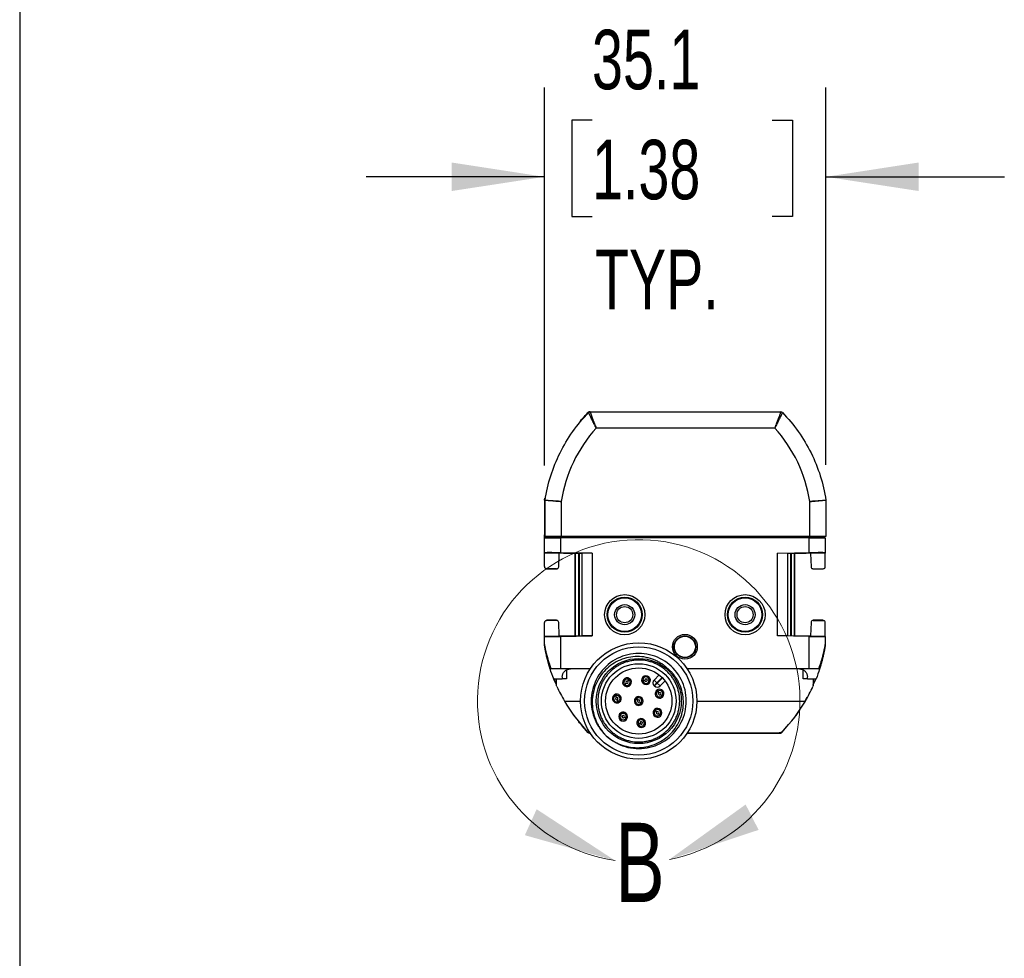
# Model space of a CAD drawing. Header units: millimetres. Extents: x 22 to 1115, y 22 to 733.
# Tile 4 of 10: x 22 to 145, y 302 to 419. Entities that reach past the tile are written whole.
import ezdxf

# ---------------------------------------------------------------- set-up
doc = ezdxf.new("R2010")
doc.units = ezdxf.units.MM
doc.header["$LTSCALE"] = 3.5
doc.layers.add('DIMENSIONS', color=140, linetype='Continuous', lineweight=25)
doc.layers.add('TEXT', color=140, linetype='Continuous', lineweight=25)
doc.styles.add('SLDTEXTSTYLE0', font='TXT', dxfattribs={"width": 0.7})
doc.dimstyles.new('SLDDIMSTYLE3', dxfattribs={"dimtxt": 7.553027, "dimasz": 11.557, "dimexe": 0, "dimexo": 0.0625, "dimgap": 1.888257, "dimtad": 0, "dimtih": 1, "dimtoh": 1, "dimrnd": 1e-09, "dimzin": 12, "dimdsep": 46, "dimtxsty": 'SLDTEXTSTYLE0', "dimsah": 1, "dimcen": 0.09, "dimadec": 0, "dimazin": 3, "dimtfac": 1, "dimtmove": 0, "dimatfit": 0, "dimfxl": 0, "dimfrac": 2, "dimtolj": 1, "dimtzin": 12, "dimarcsym": 0})

# ---------------------------------------------------------------- blocks, each defined once
blk = doc.blocks.new('_D_6')
at = {"layer": 'DIMENSIONS'}
for p, q in [((87.61, 363.38), (87.61, 410.44)), ((122.69, 363.46), (122.69, 410.44)), ((93.54, 406.39), (91.01, 406.39)), ((91.01, 406.39), (91.01, 394.39)), ((115.99, 406.39), (118.53, 406.39)), ((118.53, 406.39), (118.53, 394.39)), ((87.61, 399.32), (65.39, 399.32)), ((122.69, 399.32), (144.92, 399.32)), ((91.01, 394.39), (93.54, 394.39)), ((118.53, 394.39), (115.99, 394.39))]:
    blk.add_line(p, q, dxfattribs=at)
for points in [[(87.61, 399.32), (76.06, 401.1), (76.06, 397.55)], [(122.69, 399.32), (134.25, 397.55), (134.25, 401.1)]]:
    blk.add_solid(points, dxfattribs=at)
at = {"layer": 'DIMENSIONS', "char_height": 7.408, "attachment_point": 1, "style": 'SLDTEXTSTYLE0'}
for s, insert in [('35.1', (93.54, 417.63)), ('1.38', (93.54, 403.93)), ('TYP.', (93.91, 390.24))]:
    blk.add_mtext(s, dxfattribs=dict(at, insert=insert))

msp = doc.modelspace()

# ---------------------------------------------------------------- linework, layer by layer
for p, q in [((93.297, 370.035), (93.269, 370.035)), ((93.297, 370.035), (117.087, 370.035)), ((92.139, 368.917), (92.095, 368.917)), ((116.328, 368.035), (94.056, 368.035)), ((87.614, 359.015), (87.614, 358.934)), ((87.692, 358.936), (87.614, 358.934)), ((87.614, 358.934), (87.614, 354.731)), ((87.654, 359.285), (87.655, 359.285)), ((87.692, 354.529), (87.692, 359.016)), ((89.692, 358.88), (89.692, 354.52)), ((120.692, 354.52), (120.692, 358.88)), ((122.692, 359.016), (122.692, 354.529)), ((87.614, 354.731), (87.692, 354.733)), ((87.692, 354.58), (87.614, 354.578)), ((87.614, 354.352), (87.614, 354.578)), ((88.895, 354.374), (87.614, 354.352)), ((87.614, 352.497), (87.614, 354.352)), ((90.777, 354.403), (88.894, 354.37)), ((89.614, 354.352), (92.09, 354.395)), ((89.614, 354.352), (89.614, 352.497)), ((120.692, 354.52), (89.692, 354.52)), ((92.09, 354.395), (90.777, 354.403)), ((90.777, 354.403), (119.452, 354.403)), ((92.09, 354.395), (118.139, 354.395)), ((119.452, 354.403), (118.139, 354.395)), ((118.139, 354.395), (120.614, 354.352)), ((121.334, 354.37), (119.452, 354.403)), ((120.614, 352.497), (120.614, 354.352)), ((122.614, 354.352), (121.334, 354.374)), ((122.614, 354.352), (122.614, 352.497)), ((87.614, 352.497), (92.314, 352.415)), ((87.614, 352.497), (87.614, 352.443)), ((89.364, 352.41), (87.614, 352.443)), ((87.614, 350.766), (87.614, 352.443)), ((89.364, 352.466), (89.364, 352.41)), ((89.364, 352.41), (89.464, 352.408)), ((89.364, 352.41), (89.364, 352.41)), ((89.399, 350.744), (89.464, 352.408)), ((91.461, 352.43), (89.464, 352.43)), ((89.464, 352.408), (89.464, 352.43)), ((93.564, 352.428), (89.614, 352.497)), ((91.46, 342.139), (91.46, 352.43)), ((91.489, 342.14), (91.489, 352.429)), ((91.841, 352.423), (91.841, 342.146)), ((91.963, 342.148), (91.963, 352.421)), ((93.564, 352.428), (92.314, 352.415)), ((92.314, 342.154), (92.314, 352.415)), ((93.564, 352.428), (93.564, 342.141)), ((116.664, 352.428), (120.614, 352.497)), ((117.914, 352.415), (116.664, 352.428)), ((116.664, 342.141), (116.664, 352.428)), ((117.914, 352.415), (122.614, 352.497)), ((117.914, 352.415), (117.914, 342.154)), ((118.266, 352.421), (118.266, 342.148)), ((118.388, 342.146), (118.388, 352.423)), ((118.739, 352.429), (118.739, 342.14)), ((120.764, 352.43), (118.768, 352.43)), ((118.769, 352.43), (118.769, 342.139)), ((120.764, 352.408), (120.764, 352.43)), ((120.864, 352.41), (120.764, 352.408)), ((120.764, 352.408), (120.83, 350.744)), ((120.864, 352.466), (120.864, 352.41)), ((122.614, 352.443), (120.864, 352.41)), ((120.864, 352.41), (120.864, 352.41)), ((122.614, 352.497), (122.614, 352.443)), ((122.614, 350.766), (122.614, 352.443)), ((89.135, 350.503), (87.86, 350.526)), ((87.864, 350.485), (89.114, 350.485)), ((121.094, 350.503), (122.369, 350.526)), ((121.114, 350.485), (122.364, 350.485)), ((87.614, 342.126), (87.614, 343.803)), ((89.135, 344.066), (87.86, 344.044)), ((89.114, 344.085), (87.864, 344.085)), ((89.464, 342.162), (89.399, 343.826)), ((120.83, 343.826), (120.764, 342.162)), ((121.094, 344.066), (122.369, 344.044)), ((122.364, 344.085), (121.114, 344.085)), ((122.614, 342.126), (122.614, 343.803)), ((87.614, 342.126), (89.364, 342.16)), ((92.314, 342.154), (87.614, 342.072)), ((87.614, 342.072), (87.614, 342.126)), ((87.614, 341.054), (87.614, 342.072)), ((89.364, 342.16), (89.464, 342.162)), ((89.364, 342.103), (89.364, 342.16)), ((89.364, 342.16), (89.364, 342.16)), ((89.464, 342.162), (89.464, 342.139)), ((89.464, 342.139), (91.461, 342.139)), ((89.614, 342.072), (93.564, 342.141)), ((89.614, 342.072), (89.614, 338.035)), ((93.564, 342.141), (92.314, 342.154)), ((117.914, 342.154), (116.664, 342.141)), ((120.614, 342.072), (116.664, 342.141)), ((122.614, 342.072), (117.914, 342.154)), ((118.767, 342.139), (120.764, 342.139)), ((120.614, 338.035), (120.614, 342.072)), ((120.864, 342.16), (120.764, 342.162)), ((120.764, 342.162), (120.764, 342.139)), ((120.864, 342.16), (122.614, 342.126)), ((120.864, 342.103), (120.864, 342.16)), ((120.864, 342.16), (120.864, 342.16)), ((122.614, 342.072), (122.614, 342.126)), ((122.614, 342.072), (122.614, 341.054)), ((87.617, 341.016), (87.617, 341.016)), ((87.617, 341.015), (87.617, 341.015)), ((87.617, 341.015), (87.617, 341.015)), ((87.617, 341.015), (87.617, 341.015)), ((122.611, 341.015), (122.611, 341.015)), ((89.614, 338.035), (88.436, 338.035)), ((93.318, 338.035), (89.614, 338.035)), ((90.374, 337.914), (90.364, 336.785)), ((120.614, 338.035), (105.411, 338.035)), ((119.864, 336.785), (119.855, 337.914)), ((121.793, 338.035), (120.614, 338.035)), ((89.12, 336.083), (88.757, 336.785)), ((88.765, 336.785), (89.838, 336.785)), ((89.026, 336.248), (88.81, 336.785)), ((89.121, 336.041), (89.114, 336.785)), ((89.84, 337.043), (89.838, 336.785)), ((90.364, 336.785), (89.838, 336.785)), ((97.67, 336.037), (97.815, 336.241)), ((97.988, 336.485), (98.133, 336.689)), ((98.133, 336.689), (98.219, 336.812)), ((99.724, 336.599), (99.873, 336.608)), ((99.873, 336.608), (100.123, 336.622)), ((100.422, 336.639), (100.672, 336.653)), ((100.672, 336.653), (100.822, 336.661)), ((101.274, 336.651), (101.906, 337.283)), ((101.274, 336.651), (101.627, 336.297)), ((101.274, 335.944), (101.627, 336.297)), ((101.309, 335.908), (101.662, 336.262)), ((101.627, 336.297), (102.281, 336.951)), ((101.627, 336.297), (101.662, 336.262)), ((101.662, 336.262), (102.316, 336.916)), ((101.662, 336.262), (102.016, 335.908)), ((102.016, 335.908), (102.644, 336.536)), ((120.391, 336.785), (119.864, 336.785)), ((120.391, 336.785), (120.388, 337.043)), ((120.391, 336.785), (121.464, 336.785)), ((121.07, 335.993), (121.472, 336.785)), ((121.114, 336.785), (121.108, 336.041)), ((121.202, 336.25), (121.418, 336.785)), ((97.583, 335.914), (97.67, 336.037)), ((101.274, 335.944), (101.309, 335.908)), ((101.593, 335.353), (101.693, 335.241)), ((101.693, 335.241), (101.86, 335.055)), ((90.098, 334.035), (92.114, 334.035)), ((96.521, 334.727), (96.479, 334.871)), ((96.59, 334.487), (96.521, 334.727)), ((96.743, 333.958), (96.673, 334.198)), ((96.784, 333.814), (96.743, 333.958)), ((98.998, 334.445), (99.098, 334.333)), ((99.098, 334.333), (99.264, 334.146)), ((99.464, 333.923), (99.631, 333.736)), ((99.631, 333.736), (99.731, 333.625)), ((102.06, 334.831), (102.227, 334.645)), ((102.227, 334.645), (102.327, 334.533)), ((106.614, 334.035), (120.131, 334.035)), ((119.884, 333.658), (120.345, 334.565)), ((101.326, 332.981), (101.426, 332.87)), ((101.426, 332.87), (101.593, 332.683)), ((96.912, 332.3), (97.05, 332.243)), ((97.05, 332.243), (97.281, 332.147)), ((97.558, 332.033), (97.789, 331.937)), ((97.789, 331.937), (97.928, 331.88)), ((100.022, 331.496), (99.804, 331.375)), ((100.154, 331.568), (100.022, 331.496)), ((101.793, 332.46), (101.96, 332.273)), ((101.96, 332.273), (102.06, 332.162)), ((93.04, 330.11), (92.229, 331.085)), ((93.041, 330.11), (92.624, 330.627)), ((93.04, 330.11), (93.041, 330.11)), ((93.041, 330.11), (93.041, 330.11)), ((99.322, 331.108), (99.191, 331.036)), ((99.541, 331.229), (99.322, 331.108)), ((105.428, 330.06), (116.878, 330.06)), ((117.188, 330.11), (117.842, 330.894)), ((117.188, 330.11), (117.763, 330.835)), ((117.188, 330.11), (117.188, 330.11)), ((117.188, 330.11), (117.188, 330.11)), ((93.22, 330.035), (93.318, 330.035)), ((93.22, 330.035), (93.22, 330.035)), ((95.306, 329.718), (95.585, 329.472)), ((105.411, 330.035), (117.009, 330.035)), ((117.024, 330.035), (117.024, 330.035))]:
    msp.add_line(p, q)
at = {"flags": 128}
for points in [[(87.617, 341.016), (87.617, 341.016), (87.617, 341.016)], [(122.611, 341.016), (122.611, 341.016), (122.611, 341.016)], [(122.016, 338.386), (122.036, 338.452), (122.056, 338.523)]]:
    msp.add_lwpolyline(points, dxfattribs=at)
for centre, radius in [((97.614, 344.785), 2.5), ((112.614, 344.785), 2.5), ((97.614, 344.785), 2.185), ((97.614, 344.785), 2.098), ((97.614, 344.785), 1.25), ((112.614, 344.785), 2.185), ((112.614, 344.785), 2.098), ((112.614, 344.785), 1.25), ((97.614, 344.785), 1.007), ((112.614, 344.785), 1.006), ((105.114, 340.785), 1.55), ((99.364, 334.035), 7.25), ((105.114, 340.785), 1.37), ((105.114, 340.785), 1.314), ((99.364, 334.035), 6.75), ((99.364, 334.035), 5.3), ((99.364, 334.035), 4.65), ((99.364, 334.035), 4.125)]:
    msp.add_circle(centre, radius)
for centre, radius, start, end in [((93.269, 369.785), 0.25, 90, 135.58877), ((93.297, 369.785), 0.25, 90, 135.76896), ((117.087, 369.785), 0.25, 44.23104, 90), ((107.445, 356.034), 17.98, 138.13043, 170.89124), ((102.938, 356.034), 17.98, 9.10876, 41.86957), ((87.864, 359.015), 0.25, 171.11111, 180), ((87.942, 359.016), 0.25, 171.35095, 180), ((97.901, 336.363), 0.55, 54.66552, 234.66552), ((97.901, 336.363), 0.4, 54.66552, 234.66552), ((97.901, 336.363), 0.55, 234.66552, 54.66552), ((97.901, 336.363), 0.4, 234.66552, 54.66552), ((97.901, 336.363), 0.15, 54.66552, 234.66552), ((97.901, 336.363), 0.15, 234.66552, 54.66552), ((100.273, 336.63), 0.55, 3.23695, 183.23695), ((100.273, 336.63), 0.55, 183.23695, 3.23695), ((100.273, 336.63), 0.4, 3.23695, 183.23695), ((100.273, 336.63), 0.4, 183.23695, 3.23695), ((100.273, 336.63), 0.15, 3.23695, 183.23695), ((100.273, 336.63), 0.15, 183.23695, 3.23695), ((101.627, 336.297), 0.5, 134.99999, 224.99999), ((101.662, 336.262), 0.5, 224.99999, 314.99999), ((101.96, 334.943), 0.55, 131.80837, 311.80837), ((101.96, 334.943), 0.4, 131.80837, 311.80837), ((101.96, 334.943), 0.55, 311.80837, 131.80837), ((101.96, 334.943), 0.4, 311.80837, 131.80837), ((101.96, 334.943), 0.15, 131.80837, 311.80837), ((101.96, 334.943), 0.15, 311.80837, 131.80837), ((96.632, 334.343), 0.55, 106.09409, 286.09409), ((96.632, 334.343), 0.4, 106.09409, 286.09409), ((96.632, 334.343), 0.55, 286.09409, 106.09409), ((96.632, 334.343), 0.15, 106.09409, 286.09409), ((96.632, 334.343), 0.4, 286.09409, 106.09409), ((96.632, 334.343), 0.15, 286.09409, 106.09409), ((99.364, 334.035), 0.55, 131.80837, 311.80837), ((99.364, 334.035), 0.4, 131.80837, 311.80837), ((99.364, 334.035), 0.55, 311.80837, 131.80837), ((99.364, 334.035), 0.4, 311.80837, 131.80837), ((99.364, 334.035), 0.15, 131.80837, 311.80837), ((99.364, 334.035), 0.15, 311.80837, 131.80837), ((97.42, 332.09), 0.55, 337.52266, 157.52266), ((101.693, 332.572), 0.55, 131.80837, 311.80837), ((101.693, 332.572), 0.4, 131.80837, 311.80837), ((101.693, 332.572), 0.55, 311.80837, 131.80837), ((101.693, 332.572), 0.4, 311.80837, 131.80837), ((101.693, 332.572), 0.15, 131.80837, 311.80837), ((101.693, 332.572), 0.15, 311.80837, 131.80837), ((97.42, 332.09), 0.55, 157.52266, 337.52266), ((97.42, 332.09), 0.4, 157.52266, 337.52266), ((97.42, 332.09), 0.4, 337.52266, 157.52266), ((97.42, 332.09), 0.15, 157.52266, 337.52266), ((97.42, 332.09), 0.15, 337.52266, 157.52266), ((99.672, 331.302), 0.55, 28.95123, 208.95123), ((99.672, 331.302), 0.55, 208.95123, 28.95123), ((99.672, 331.302), 0.4, 28.95123, 208.95123), ((99.672, 331.302), 0.4, 208.95123, 28.95123), ((99.672, 331.302), 0.15, 28.95123, 208.95123), ((99.672, 331.302), 0.15, 208.95123, 28.95123)]:
    msp.add_arc(centre, radius, start, end)
at = {"color": 7, "linetype": 'Continuous', "lineweight": 18}
msp.add_arc((99.364, 334.035), 20.094, 280.99829, 261.59596, dxfattribs=at)
for points, knots in [([(87.695, 359.053), (88.005, 361.093), (88.634, 363.084), (90.471, 366.778), (91.679, 368.481), (93.118, 369.959)], [0, 0, 0, 0, 0.5, 0.5, 1, 1, 1, 1]), ([(93.22, 370.035), (93.203, 370.034), (93.17, 370.032), (93.122, 370.016), (93.077, 369.993), (93.053, 369.97), (93.04, 369.959)], [0, 0, 0, 0, 0.2485922, 0.4986327, 0.7485973, 1, 1, 1, 1]), ([(94.056, 368.035), (94.032, 368.081), (93.986, 368.173), (93.917, 368.307), (93.851, 368.436), (93.789, 368.558), (93.731, 368.672), (93.678, 368.779), (93.629, 368.877), (93.586, 368.967), (93.547, 369.049), (93.513, 369.122), (93.483, 369.186), (93.457, 369.243), (93.435, 369.292), (93.416, 369.333), (93.374, 369.422), (93.311, 369.551), (93.238, 369.7), (93.182, 369.817), (93.144, 369.899), (93.122, 369.95), (93.119, 369.956), (93.118, 369.959)], [0, 0, 0, 0, 0.0480714, 0.0947785, 0.1398864, 0.1831774, 0.2244544, 0.2635433, 0.300294, 0.3345805, 0.3662994, 0.3953688, 0.4217253, 0.4453224, 0.466127, 0.4841178, 0.4992829, 0.5873106, 0.674317, 0.7596388, 0.8426715, 0.922914, 1, 1, 1, 1]), ([(93.297, 370.035), (93.297, 370.034), (93.298, 370.032), (93.304, 370.016), (93.313, 369.992), (93.327, 369.956), (93.344, 369.911), (93.364, 369.855), (93.389, 369.789), (93.417, 369.712), (93.449, 369.625), (93.485, 369.529), (93.526, 369.419), (93.574, 369.293), (93.632, 369.143), (93.698, 368.969), (93.774, 368.77), (93.86, 368.546), (93.954, 368.298), (94.021, 368.124), (94.056, 368.035)], [0, 0, 0, 0, 0.0429209, 0.0862815, 0.1301118, 0.1744409, 0.2192971, 0.2647075, 0.3106983, 0.3572946, 0.4045208, 0.4524002, 0.500955, 0.554874, 0.6145529, 0.6800154, 0.7512794, 0.8283584, 0.9112626, 1, 1, 1, 1]), ([(116.328, 368.035), (116.347, 368.084), (116.384, 368.18), (116.438, 368.321), (116.49, 368.456), (116.539, 368.585), (116.585, 368.706), (116.629, 368.821), (116.669, 368.928), (116.708, 369.028), (116.743, 369.12), (116.776, 369.205), (116.806, 369.284), (116.834, 369.356), (116.876, 369.469), (116.93, 369.612), (116.987, 369.767), (117.031, 369.888), (117.063, 369.972), (117.083, 370.025), (117.085, 370.031), (117.087, 370.035)], [0, 0, 0, 0, 0.04846916, 0.09525484, 0.14035822, 0.18378063, 0.22552358, 0.26558876, 0.30397811, 0.34069382, 0.37573843, 0.40911485, 0.44082646, 0.47087723, 0.49927181, 0.58765456, 0.67386113, 0.75803713, 0.84033894, 0.92093385, 1, 1, 1, 1]), ([(117.266, 369.959), (117.265, 369.958), (117.265, 369.956), (117.258, 369.942), (117.248, 369.918), (117.232, 369.884), (117.212, 369.84), (117.186, 369.786), (117.155, 369.721), (117.119, 369.647), (117.079, 369.563), (117.034, 369.47), (116.984, 369.368), (116.929, 369.251), (116.863, 369.113), (116.782, 368.946), (116.686, 368.752), (116.576, 368.532), (116.454, 368.291), (116.37, 368.121), (116.328, 368.035)], [0, 0, 0, 0, 0.0416079, 0.0842003, 0.1277355, 0.1721578, 0.2173987, 0.2633775, 0.3100037, 0.3571779, 0.4047945, 0.4527442, 0.500916, 0.5503269, 0.6080093, 0.6736035, 0.7465324, 0.8259786, 0.9108861, 1, 1, 1, 1]), ([(117.266, 369.959), (118.705, 368.481), (119.912, 366.778), (121.75, 363.084), (122.379, 361.093), (122.689, 359.053)], [0, 0, 0, 0, 0.5, 0.5, 1, 1, 1, 1]), ([(87.617, 359.053), (87.618, 359.06), (87.62, 359.075), (87.625, 359.106), (87.632, 359.151), (87.642, 359.211), (87.65, 359.26), (87.654, 359.285)], [0, 0, 0, 0, 0.1670008, 0.3310599, 0.4988984, 0.7491502, 1, 1, 1, 1]), ([(89.692, 358.88), (89.647, 358.883), (89.559, 358.89), (89.427, 358.898), (89.299, 358.907), (89.174, 358.915), (89.052, 358.923), (88.935, 358.931), (88.823, 358.938), (88.716, 358.945), (88.613, 358.951), (88.516, 358.958), (88.425, 358.964), (88.339, 358.969), (88.258, 358.975), (88.184, 358.98), (88.115, 358.984), (88.051, 358.989), (87.994, 358.993), (87.942, 358.996), (87.895, 359), (87.853, 359.003), (87.817, 359.005), (87.786, 359.008), (87.76, 359.01), (87.738, 359.012), (87.72, 359.013), (87.707, 359.014), (87.698, 359.015), (87.693, 359.016), (87.692, 359.016), (87.692, 359.016)], [0, 0, 0, 0, 0.0426502, 0.0847158, 0.1261971, 0.167094, 0.2074066, 0.2471351, 0.2862796, 0.3248402, 0.3628169, 0.40021, 0.4370195, 0.4732456, 0.5088884, 0.5439481, 0.5784248, 0.6123187, 0.6456299, 0.6783588, 0.7105053, 0.7420699, 0.7730526, 0.8034537, 0.8332735, 0.8625122, 0.8911701, 0.9192475, 0.9467447, 0.9736621, 1, 1, 1, 1]), ([(87.695, 359.053), (87.696, 359.053), (87.698, 359.053), (87.716, 359.053), (87.75, 359.052), (87.802, 359.049), (87.877, 359.044), (87.978, 359.037), (88.106, 359.027), (88.264, 359.013), (88.451, 358.996), (88.666, 358.976), (88.903, 358.954), (89.158, 358.93), (89.423, 358.905), (89.602, 358.888), (89.692, 358.88)], [0, 0, 0, 0, 0.0458774, 0.0961179, 0.1508768, 0.210254, 0.2742714, 0.3428481, 0.4157762, 0.4927006, 0.5731083, 0.6563298, 0.7415582, 0.8278849, 0.91435, 1, 1, 1, 1]), ([(120.692, 358.88), (120.74, 358.885), (120.836, 358.893), (120.98, 358.907), (121.124, 358.92), (121.265, 358.933), (121.403, 358.946), (121.536, 358.959), (121.664, 358.971), (121.786, 358.983), (121.9, 358.993), (122.007, 359.003), (122.105, 359.012), (122.195, 359.02), (122.276, 359.026), (122.349, 359.032), (122.414, 359.037), (122.47, 359.042), (122.519, 359.045), (122.56, 359.048), (122.594, 359.05), (122.623, 359.051), (122.645, 359.052), (122.662, 359.053), (122.675, 359.053), (122.683, 359.053), (122.688, 359.053), (122.689, 359.053), (122.689, 359.053)], [0, 0, 0, 0, 0.0459656, 0.0922919, 0.1388351, 0.1854464, 0.2319744, 0.278268, 0.324179, 0.3695648, 0.4142904, 0.4582308, 0.5012723, 0.5433138, 0.5842674, 0.6240588, 0.662627, 0.6999243, 0.7359153, 0.7705757, 0.8038922, 0.8358602, 0.8664838, 0.8957737, 0.9237467, 0.9504245, 0.9758327, 1, 1, 1, 1]), ([(122.692, 359.016), (122.691, 359.016), (122.689, 359.015), (122.672, 359.014), (122.645, 359.012), (122.604, 359.008), (122.549, 359.004), (122.479, 358.999), (122.394, 358.993), (122.293, 358.986), (122.175, 358.978), (122.04, 358.969), (121.89, 358.959), (121.723, 358.948), (121.541, 358.937), (121.345, 358.924), (121.136, 358.91), (120.917, 358.896), (120.768, 358.886), (120.692, 358.88)], [0, 0, 0, 0, 0.04528183, 0.09225058, 0.14090786, 0.19125512, 0.24329364, 0.29702458, 0.35244898, 0.40956777, 0.4683818, 0.52889182, 0.59109853, 0.65500254, 0.72060441, 0.78790466, 0.85690373, 0.92760206, 1, 1, 1, 1]), ([(87.614, 354.578), (87.614, 354.579), (87.614, 354.592), (87.614, 354.645), (87.614, 354.685), (87.614, 354.731)], [0, 0, 0, 0, 0.5, 0.5, 1, 1, 1, 1]), ([(87.614, 354.352), (87.614, 354.348), (87.657, 354.344), (87.852, 354.339), (88.005, 354.337), (88.395, 354.337), (88.632, 354.339), (89.124, 354.344), (89.379, 354.348), (89.614, 354.352)], [0, 0, 0, 0, 0.25, 0.25, 0.5, 0.5, 0.75, 0.75, 1, 1, 1, 1]), ([(89.692, 354.52), (89.456, 354.52), (89.202, 354.52), (88.709, 354.521), (88.473, 354.522), (88.082, 354.523), (87.93, 354.524), (87.735, 354.527), (87.692, 354.528), (87.692, 354.529)], [0, 0, 0, 0, 0.25, 0.25, 0.5, 0.5, 0.75, 0.75, 1, 1, 1, 1]), ([(120.614, 354.352), (120.85, 354.348), (121.104, 354.344), (121.597, 354.339), (121.833, 354.337), (122.224, 354.337), (122.376, 354.339), (122.571, 354.344), (122.614, 354.348), (122.614, 354.352)], [0, 0, 0, 0, 0.25, 0.25, 0.5, 0.5, 0.75, 0.75, 1, 1, 1, 1]), ([(122.692, 354.529), (122.692, 354.528), (122.649, 354.527), (122.454, 354.524), (122.301, 354.523), (121.911, 354.522), (121.674, 354.521), (121.182, 354.52), (120.927, 354.52), (120.692, 354.52)], [0, 0, 0, 0, 0.25, 0.25, 0.5, 0.5, 0.75, 0.75, 1, 1, 1, 1]), ([(89.614, 352.497), (89.379, 352.501), (89.124, 352.505), (88.632, 352.51), (88.395, 352.511), (88.005, 352.511), (87.852, 352.51), (87.657, 352.505), (87.614, 352.501), (87.614, 352.497)], [0, 0, 0, 0, 0.25, 0.25, 0.5, 0.5, 0.75, 0.75, 1, 1, 1, 1]), ([(122.614, 352.497), (122.614, 352.501), (122.571, 352.505), (122.376, 352.51), (122.224, 352.511), (121.833, 352.511), (121.597, 352.51), (121.104, 352.505), (120.85, 352.501), (120.614, 352.497)], [0, 0, 0, 0, 0.25, 0.25, 0.5, 0.5, 0.75, 0.75, 1, 1, 1, 1]), ([(87.614, 350.766), (87.614, 350.71), (87.638, 350.645), (87.71, 350.574), (87.739, 350.556), (87.799, 350.532), (87.831, 350.526), (87.86, 350.526)], [0, 0, 0, 0, 0.5, 0.5, 0.75, 0.75, 1, 1, 1, 1]), ([(89.135, 350.503), (89.165, 350.503), (89.197, 350.507), (89.261, 350.53), (89.291, 350.549), (89.369, 350.619), (89.397, 350.686), (89.399, 350.744)], [0, 0, 0, 0, 0.25, 0.25, 0.5, 0.5, 1, 1, 1, 1]), ([(120.83, 350.744), (120.832, 350.686), (120.86, 350.619), (120.937, 350.549), (120.968, 350.53), (121.032, 350.507), (121.064, 350.503), (121.094, 350.503)], [0, 0, 0, 0, 0.5, 0.5, 0.75, 0.75, 1, 1, 1, 1]), ([(122.369, 350.526), (122.398, 350.526), (122.429, 350.532), (122.49, 350.556), (122.519, 350.574), (122.59, 350.645), (122.614, 350.71), (122.614, 350.766)], [0, 0, 0, 0, 0.25, 0.25, 0.5, 0.5, 1, 1, 1, 1]), ([(87.86, 344.044), (87.831, 344.043), (87.799, 344.038), (87.739, 344.013), (87.71, 343.995), (87.638, 343.925), (87.614, 343.859), (87.614, 343.803)], [0, 0, 0, 0, 0.25, 0.25, 0.5, 0.5, 1, 1, 1, 1]), ([(89.399, 343.826), (89.397, 343.883), (89.369, 343.95), (89.291, 344.021), (89.261, 344.039), (89.197, 344.062), (89.165, 344.066), (89.135, 344.066)], [0, 0, 0, 0, 0.5, 0.5, 0.75, 0.75, 1, 1, 1, 1]), ([(121.094, 344.066), (121.064, 344.066), (121.032, 344.062), (120.968, 344.039), (120.937, 344.021), (120.86, 343.95), (120.832, 343.883), (120.83, 343.826)], [0, 0, 0, 0, 0.25, 0.25, 0.5, 0.5, 1, 1, 1, 1]), ([(122.614, 343.803), (122.614, 343.859), (122.59, 343.925), (122.519, 343.995), (122.49, 344.013), (122.429, 344.038), (122.398, 344.043), (122.369, 344.044)], [0, 0, 0, 0, 0.5, 0.5, 0.75, 0.75, 1, 1, 1, 1]), ([(87.614, 342.072), (87.614, 342.068), (87.657, 342.064), (87.852, 342.059), (88.005, 342.058), (88.395, 342.058), (88.632, 342.059), (89.124, 342.064), (89.379, 342.068), (89.614, 342.072)], [0, 0, 0, 0, 0.25, 0.25, 0.5, 0.5, 0.75, 0.75, 1, 1, 1, 1]), ([(120.614, 342.072), (120.85, 342.068), (121.104, 342.064), (121.597, 342.059), (121.833, 342.058), (122.224, 342.058), (122.376, 342.059), (122.571, 342.064), (122.614, 342.068), (122.614, 342.072)], [0, 0, 0, 0, 0.25, 0.25, 0.5, 0.5, 0.75, 0.75, 1, 1, 1, 1]), ([(121.915, 338.057), (122.063, 338.557), (122.358, 339.554), (122.535, 340.579), (122.623, 341.088)], [0, 0, 0, 0, 0.5022989, 1, 1, 1, 1]), ([(87.614, 341.054), (87.615, 341.053), (87.615, 341.051), (87.617, 341.035), (87.621, 341.011), (87.626, 340.978), (87.633, 340.934), (87.643, 340.882), (87.654, 340.82), (87.668, 340.748), (87.684, 340.667), (87.703, 340.577), (87.724, 340.477), (87.748, 340.368), (87.775, 340.249), (87.806, 340.121), (87.84, 339.983), (87.877, 339.836), (87.924, 339.654), (87.991, 339.402), (88.093, 339.047), (88.241, 338.578), (88.367, 338.228), (88.436, 338.035)], [0, 0, 0, 0, 0.0142645, 0.0294566, 0.045955, 0.0640565, 0.0839866, 0.1059143, 0.1299666, 0.1562396, 0.1848072, 0.2157267, 0.2490433, 0.2847931, 0.3230053, 0.3637039, 0.4069086, 0.4526359, 0.5008999, 0.5749122, 0.6827642, 0.8244604, 1, 1, 1, 1]), ([(88.321, 338.035), (88.285, 338.148), (88.215, 338.372), (88.12, 338.703), (88.032, 339.025), (87.953, 339.336), (87.884, 339.627), (87.825, 339.893), (87.776, 340.127), (87.736, 340.334), (87.702, 340.513), (87.675, 340.666), (87.654, 340.791), (87.637, 340.889), (87.626, 340.96), (87.619, 341.006), (87.618, 341.012), (87.617, 341.015)], [0, 0, 0, 0, 0.1055488, 0.208144, 0.3078375, 0.4046903, 0.4987708, 0.5809011, 0.6552055, 0.7218104, 0.7808768, 0.8326198, 0.8773419, 0.9154937, 0.9477825, 0.9753526, 1, 1, 1, 1]), ([(93.79, 336.044), (93.477, 335.179), (93.372, 334.241), (93.59, 332.416), (93.916, 331.53), (94.93, 329.997), (95.619, 329.352), (97.213, 328.436), (98.119, 328.169), (99.954, 328.066), (100.883, 328.233), (102.57, 328.965), (103.325, 329.531), (104.504, 330.942), (104.925, 331.787), (105.345, 333.577), (105.343, 334.522), (104.914, 336.309), (104.489, 337.152), (103.303, 338.557), (102.545, 339.12), (100.855, 339.844), (99.925, 340.007), (98.09, 339.895), (97.185, 339.623), (95.595, 338.7), (94.909, 338.051), (93.903, 336.512), (93.581, 335.625), (93.424, 334.255), (93.425, 333.792), (93.532, 332.879), (93.64, 332.429), (93.957, 331.566), (94.165, 331.152), (94.671, 330.385), (94.969, 330.031), (95.304, 329.716)], [0, 0, 0, 0, 0.0625, 0.0625, 0.125, 0.125, 0.1875, 0.1875, 0.25, 0.25, 0.3125, 0.3125, 0.375, 0.375, 0.4375, 0.4375, 0.5, 0.5, 0.5625, 0.5625, 0.625, 0.625, 0.6875, 0.6875, 0.75, 0.75, 0.8125, 0.8125, 0.875, 0.875, 0.90625, 0.90625, 0.9375, 0.9375, 0.96875, 0.96875, 1, 1, 1, 1]), ([(121.793, 338.035), (121.829, 338.136), (121.9, 338.329), (121.994, 338.606), (122.075, 338.854), (122.142, 339.073), (122.199, 339.265), (122.244, 339.429), (122.281, 339.565), (122.332, 339.757), (122.394, 339.999), (122.461, 340.283), (122.513, 340.52), (122.55, 340.702), (122.576, 340.836), (122.594, 340.932), (122.606, 341), (122.613, 341.045), (122.614, 341.051), (122.614, 341.054)], [0, 0, 0, 0, 0.09181704, 0.17521419, 0.25019153, 0.31674923, 0.37488763, 0.42460728, 0.46590915, 0.49879504, 0.60099424, 0.69026574, 0.76678001, 0.83080957, 0.87508596, 0.91336088, 0.94622978, 0.97463019, 1, 1, 1, 1]), ([(122.611, 341.015), (122.611, 341.014), (122.611, 341.012), (122.609, 340.997), (122.605, 340.973), (122.599, 340.939), (122.592, 340.895), (122.584, 340.843), (122.573, 340.78), (122.561, 340.709), (122.547, 340.627), (122.531, 340.537), (122.512, 340.437), (122.491, 340.327), (122.468, 340.208), (122.442, 340.079), (122.413, 339.941), (122.381, 339.794), (122.33, 339.567), (122.257, 339.258), (122.154, 338.865), (122.039, 338.455), (121.952, 338.176), (121.908, 338.035)], [0, 0, 0, 0, 0.014296, 0.0292835, 0.0454198, 0.0630743, 0.0825309, 0.1040037, 0.1276534, 0.1536018, 0.1819427, 0.2127497, 0.2460817, 0.2819867, 0.3205045, 0.3616688, 0.4055089, 0.4520502, 0.5013153, 0.6191049, 0.7414, 0.8683286, 1, 1, 1, 1]), ([(88.393, 337.82), (88.366, 337.884), (88.188, 338.311), (88.113, 338.77), (88.048, 339.16)], [0, 0, 0, 0, 0.1507764, 1, 1, 1, 1]), ([(102.954, 338.101), (102.9, 338.151), (102.792, 338.25), (102.622, 338.39), (102.447, 338.523), (102.267, 338.649), (102.082, 338.767), (101.891, 338.878), (101.695, 338.981), (101.494, 339.077), (101.288, 339.166), (100.804, 339.352), (100.016, 339.555), (98.913, 339.607), (97.821, 339.44), (96.782, 339.056), (95.828, 338.485), (95.01, 337.738), (94.351, 336.845), (93.882, 335.84), (93.603, 334.767), (93.538, 333.666), (93.681, 332.572), (93.963, 331.731), (94.252, 331.131), (94.474, 330.746), (94.724, 330.382), (94.999, 330.036), (95.203, 329.824), (95.306, 329.718)], [0, 0, 0, 0, 0.0125261, 0.0250032, 0.0374523, 0.0498947, 0.0623514, 0.0748436, 0.0873921, 0.1000177, 0.1127406, 0.1255805, 0.1881987, 0.2502842, 0.3121255, 0.3748984, 0.4377435, 0.5001216, 0.5622236, 0.6252395, 0.6877141, 0.7498169, 0.8116779, 0.8744353, 0.8998373, 0.9249514, 0.94992, 0.9748879, 1, 1, 1, 1]), ([(102.971, 330.428), (103.2, 330.658), (103.506, 331.027), (103.797, 331.503), (103.927, 331.752), (103.978, 331.862), (104.012, 331.935), (104.028, 331.97), (104.113, 332.167), (104.203, 332.408), (104.275, 332.655), (104.319, 332.821), (104.338, 332.904), (104.428, 333.334), (104.464, 333.683), (104.464, 334.21), (104.451, 334.473), (104.417, 334.734), (104.39, 334.907), (104.374, 334.995), (104.321, 335.248), (104.255, 335.497), (104.157, 335.781), (104.111, 335.901), (104.079, 335.981), (104.061, 336.022), (103.979, 336.212), (103.87, 336.434), (103.725, 336.682), (103.658, 336.787), (103.613, 336.856), (103.589, 336.892), (103.39, 337.181), (103.191, 337.42), (102.86, 337.751), (102.688, 337.908), (102.475, 338.077), (102.381, 338.147), (102.318, 338.192), (102.288, 338.213), (102.118, 338.33), (101.908, 338.46), (101.652, 338.594), (101.541, 338.647), (101.466, 338.682), (101.429, 338.698), (101.232, 338.783), (100.991, 338.874), (100.744, 338.945), (100.578, 338.989), (100.495, 339.008), (100.065, 339.098), (99.716, 339.135), (99.188, 339.135), (98.926, 339.121), (98.665, 339.087), (98.492, 339.06), (98.404, 339.044), (98.151, 338.991), (97.902, 338.926), (97.618, 338.828), (97.498, 338.781), (97.418, 338.749), (97.377, 338.731), (97.187, 338.649), (96.965, 338.54), (96.717, 338.395), (96.612, 338.328), (96.543, 338.283), (96.507, 338.259), (96.218, 338.06), (95.979, 337.862), (95.758, 337.641)], [0, 0, 0, 0, 0.0625, 0.09375, 0.109375, 0.1171875, 0.1171875, 0.125, 0.125, 0.15625, 0.171875, 0.171875, 0.1875, 0.1875, 0.25, 0.25, 0.28125, 0.296875, 0.296875, 0.3125, 0.3125, 0.34375, 0.359375, 0.3671875, 0.3671875, 0.375, 0.375, 0.40625, 0.421875, 0.4296875, 0.4296875, 0.4375, 0.4375, 0.5, 0.5, 0.53125, 0.546875, 0.5546875, 0.5546875, 0.5625, 0.5625, 0.59375, 0.609375, 0.6171875, 0.6171875, 0.625, 0.625, 0.65625, 0.671875, 0.671875, 0.6875, 0.6875, 0.75, 0.75, 0.78125, 0.796875, 0.796875, 0.8125, 0.8125, 0.84375, 0.859375, 0.8671875, 0.8671875, 0.875, 0.875, 0.90625, 0.921875, 0.9296875, 0.9296875, 0.9375, 0.9375, 1, 1, 1, 1]), ([(89.84, 337.043), (89.841, 337.161), (89.864, 337.287), (89.962, 337.531), (90.039, 337.648), (90.234, 337.841), (90.352, 337.917), (90.597, 338.013), (90.723, 338.035), (90.84, 338.035)], [0, 0, 0, 0, 0.25, 0.25, 0.5, 0.5, 0.75, 0.75, 1, 1, 1, 1]), ([(95.758, 337.641), (95.529, 337.412), (95.223, 337.042), (94.931, 336.566), (94.802, 336.317), (94.75, 336.208), (94.717, 336.134), (94.701, 336.1), (94.616, 335.902), (94.525, 335.661), (94.454, 335.414), (94.41, 335.248), (94.391, 335.166), (94.301, 334.735), (94.264, 334.386), (94.264, 333.859), (94.278, 333.596), (94.312, 333.336), (94.339, 333.162), (94.355, 333.074), (94.408, 332.821), (94.473, 332.572), (94.571, 332.288), (94.618, 332.168), (94.65, 332.088), (94.668, 332.047), (94.75, 331.857), (94.859, 331.636), (95.004, 331.387), (95.071, 331.282), (95.116, 331.213), (95.14, 331.177), (95.339, 330.888), (95.538, 330.649), (95.868, 330.318), (96.041, 330.161), (96.254, 329.992), (96.347, 329.923), (96.411, 329.877), (96.441, 329.856), (96.611, 329.739), (96.821, 329.609), (97.076, 329.475), (97.188, 329.422), (97.263, 329.388), (97.299, 329.371), (97.497, 329.286), (97.738, 329.196), (97.985, 329.124), (98.151, 329.08), (98.233, 329.061), (98.664, 328.971), (99.013, 328.935), (99.54, 328.935), (99.803, 328.948), (100.063, 328.982), (100.237, 329.009), (100.325, 329.025), (100.578, 329.078), (100.827, 329.144), (101.111, 329.242), (101.231, 329.288), (101.311, 329.32), (101.352, 329.338), (101.542, 329.42), (101.763, 329.529), (102.012, 329.674), (102.117, 329.741), (102.186, 329.786), (102.222, 329.81), (102.511, 330.009), (102.75, 330.208), (102.971, 330.428)], [0, 0, 0, 0, 0.0625, 0.09375, 0.109375, 0.1171875, 0.1171875, 0.125, 0.125, 0.15625, 0.171875, 0.171875, 0.1875, 0.1875, 0.25, 0.25, 0.28125, 0.296875, 0.296875, 0.3125, 0.3125, 0.34375, 0.359375, 0.3671875, 0.3671875, 0.375, 0.375, 0.40625, 0.421875, 0.4296875, 0.4296875, 0.4375, 0.4375, 0.5, 0.5, 0.53125, 0.546875, 0.5546875, 0.5546875, 0.5625, 0.5625, 0.59375, 0.609375, 0.6171875, 0.6171875, 0.625, 0.625, 0.65625, 0.671875, 0.671875, 0.6875, 0.6875, 0.75, 0.75, 0.78125, 0.796875, 0.796875, 0.8125, 0.8125, 0.84375, 0.859375, 0.8671875, 0.8671875, 0.875, 0.875, 0.90625, 0.921875, 0.9296875, 0.9296875, 0.9375, 0.9375, 1, 1, 1, 1]), ([(95.585, 329.472), (95.65, 329.422), (95.78, 329.323), (95.982, 329.184), (96.19, 329.054), (96.402, 328.934), (96.62, 328.822), (96.843, 328.719), (97.071, 328.625), (97.304, 328.54), (97.813, 328.377), (98.618, 328.214), (99.72, 328.207), (100.805, 328.409), (101.835, 328.821), (102.775, 329.41), (103.577, 330.171), (104.216, 331.07), (104.665, 332.084), (104.92, 333.166), (104.95, 334.276), (104.762, 335.369), (104.435, 336.197), (104.11, 336.778), (103.863, 337.146), (103.588, 337.489), (103.287, 337.812), (103.066, 338.005), (102.954, 338.101)], [0, 0, 0, 0, 0.0139454, 0.027836, 0.0416964, 0.0555514, 0.0694258, 0.0833444, 0.0973315, 0.1114113, 0.1256075, 0.1882157, 0.2501778, 0.3120362, 0.3748987, 0.4377556, 0.4997156, 0.5616913, 0.6243261, 0.6872452, 0.749604, 0.8119951, 0.8747304, 0.9000764, 0.9251098, 0.9499961, 0.9749035, 1, 1, 1, 1]), ([(119.388, 338.035), (119.506, 338.035), (119.632, 338.013), (119.877, 337.917), (119.995, 337.841), (120.19, 337.648), (120.266, 337.531), (120.365, 337.287), (120.387, 337.161), (120.388, 337.043)], [0, 0, 0, 0, 0.25, 0.25, 0.5, 0.5, 0.75, 0.75, 1, 1, 1, 1]), ([(121.835, 337.819), (121.864, 337.886), (121.936, 338.048), (121.968, 338.221), (121.986, 338.322)], [0, 0, 0, 0, 0.4182177, 1, 1, 1, 1]), ([(118.847, 332.1), (118.955, 332.22), (119.188, 332.481), (119.355, 332.788), (119.445, 332.954)], [0, 0, 0, 0, 0.4622233, 1, 1, 1, 1]), ([(91.468, 331.986), (91.453, 332.005), (91.424, 332.044), (91.384, 332.097), (91.347, 332.146), (91.313, 332.192), (91.281, 332.234), (91.253, 332.273), (91.227, 332.308), (91.205, 332.339), (91.185, 332.367), (91.167, 332.391), (91.153, 332.411), (91.141, 332.428), (91.131, 332.441), (91.125, 332.45), (91.121, 332.456), (91.12, 332.456), (91.12, 332.457)], [0, 0, 0, 0, 0.04350058, 0.08841627, 0.13509244, 0.18383706, 0.23492071, 0.28857859, 0.34501372, 0.40440066, 0.46688923, 0.53260802, 0.60166762, 0.67416329, 0.75017741, 0.8297814, 0.91303748, 1, 1, 1, 1]), ([(92.991, 330.212), (92.928, 330.277), (92.804, 330.407), (92.626, 330.599), (92.455, 330.789), (92.291, 330.975), (92.134, 331.157), (91.984, 331.336), (91.889, 331.452), (91.842, 331.51)], [0, 0, 0, 0, 0.1480444, 0.2940323, 0.4381529, 0.580603, 0.7215865, 0.8613135, 1, 1, 1, 1]), ([(118.761, 331.986), (118.733, 331.949), (118.675, 331.874), (118.584, 331.757), (118.488, 331.636), (118.421, 331.552), (118.387, 331.51)], [0, 0, 0, 0, 0.2431056, 0.4906157, 0.7428219, 1, 1, 1, 1]), ([(93.35, 330.06), (93.285, 330.06), (93.217, 330.073), (93.093, 330.126), (93.036, 330.165), (92.991, 330.212)], [0, 0, 0, 0, 0.5, 0.5, 1, 1, 1, 1]), ([(93.22, 330.035), (93.203, 330.036), (93.17, 330.038), (93.122, 330.053), (93.077, 330.076), (93.053, 330.099), (93.04, 330.11)], [0, 0, 0, 0, 0.2469057, 0.498614, 0.7502229, 1, 1, 1, 1]), ([(117.238, 330.212), (117.193, 330.165), (117.136, 330.126), (117.011, 330.073), (116.944, 330.06), (116.878, 330.06)], [0, 0, 0, 0, 0.5, 0.5, 1, 1, 1, 1]), ([(117.009, 330.035), (117.025, 330.036), (117.059, 330.037), (117.106, 330.053), (117.151, 330.076), (117.176, 330.099), (117.188, 330.11)], [0, 0, 0, 0, 0.24852694, 0.49856856, 0.74854202, 1, 1, 1, 1]), ([(117.188, 330.11), (117.176, 330.099), (117.152, 330.077), (117.107, 330.053), (117.059, 330.037), (117.026, 330.036), (117.009, 330.035)], [0, 0, 0, 0, 0.2469087, 0.4986176, 0.7502266, 1, 1, 1, 1])]:
    msp.add_open_spline(points, degree=3, knots=knots)
for points in [[(92.095, 368.917), (92.398, 369.275), (92.713, 369.623), (93.04, 369.959)], [(122.692, 359.016), (122.692, 359.028), (122.691, 359.041), (122.689, 359.053)], [(87.614, 341.054), (87.614, 341.041), (87.615, 341.028), (87.617, 341.015)], [(87.615, 341.035), (87.616, 341.028), (87.616, 341.022), (87.617, 341.016)], [(122.611, 341.015), (122.613, 341.028), (122.614, 341.041), (122.614, 341.054)], [(88.765, 336.785), (88.602, 337.2), (88.454, 337.616), (88.321, 338.035)], [(121.908, 338.035), (121.775, 337.616), (121.627, 337.2), (121.464, 336.785)], [(89.166, 335.839), (89.137, 335.902), (89.121, 335.972), (89.121, 336.041)], [(89.166, 335.839), (89.445, 335.223), (89.757, 334.62), (90.098, 334.035)], [(120.131, 334.035), (120.472, 334.62), (120.783, 335.223), (121.063, 335.839)], [(121.108, 336.041), (121.107, 335.972), (121.092, 335.902), (121.063, 335.839)], [(90.098, 334.035), (90.903, 332.654), (91.881, 331.362), (92.991, 330.212)], [(117.238, 330.212), (118.348, 331.362), (119.326, 332.654), (120.131, 334.035)], [(93.041, 330.11), (93.086, 330.064), (93.155, 330.035), (93.22, 330.035)]]:
    msp.add_open_spline(points, degree=3)
for points in [[(96.428, 314.156), (86.643, 320.558), (85.171, 317.32)], [(103.198, 314.309), (114.3, 317.98), (112.683, 321.147)]]:
    msp.add_solid(points, dxfattribs=at)
at = {"layer": 'TEXT'}
msp.add_line((22.225, 733.425), (22.225, 22.225), dxfattribs=at)

# ---------------------------------------------------------------- texts
at = {"color": 7, "linetype": 'Continuous', "lineweight": 18, "insert": (96.428, 318.873), "char_height": 9.878, "attachment_point": 1, "style": 'SLDTEXTSTYLE0'}
msp.add_mtext('B', dxfattribs=at)

# ---------------------------------------------------------------- dimensions: what is measured, and where the dimension line sits
at = {"layer": 'DIMENSIONS'}
dim = msp.add_linear_dim(base=(122.692, 399.324), p1=(87.614, 358.934), p2=(122.692, 359.016), text='<>\\PTYP.', dimstyle='SLDDIMSTYLE3', dxfattribs=at)
dim.commit()
dim.dimension.update_dxf_attribs({"geometry": '_D_6', "text_midpoint": (104.767, 399.324), "dimtype": 160})

doc.saveas('drawing.dxf')
